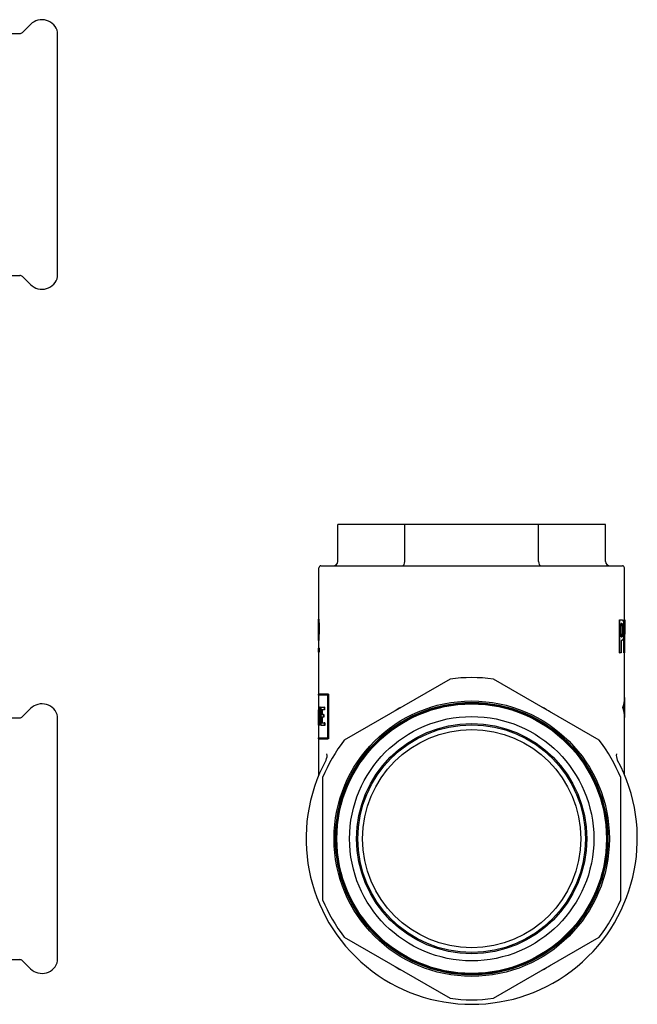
# Model space of a CAD drawing. Header units: millimetres. Extents: x -36 to 3561, y -36 to 397.
# Tile 6 of 6: x 293 to 442, y 152 to 390. Entities that reach past the tile are written whole.
import ezdxf

# ---------------------------------------------------------------- set-up
doc = ezdxf.new("R2010")
doc.units = ezdxf.units.MM
doc.layers.add('DETAIL', color=2, linetype='Continuous')

msp = doc.modelspace()

# ---------------------------------------------------------------- linework, layer by layer
at = {"layer": 'DETAIL'}
for p, q in [((293.44, 386.48), (295.36, 388.4)), ((268.9, 386.18), (292.73, 386.18)), ((301.9, 327.48), (301.9, 386.48)), ((268.9, 327.78), (292.73, 327.78)), ((293.44, 327.49), (295.36, 325.57)), ((385.73, 267.66), (369.57, 267.66)), ((369.57, 258.66), (369.57, 267.66)), ((418.06, 267.66), (385.73, 267.66)), ((385.73, 258.66), (385.73, 267.66)), ((434.23, 267.66), (418.06, 267.66)), ((418.06, 258.66), (418.06, 267.66)), ((434.23, 258.66), (434.23, 267.66)), ((365, 252.16), (365, 257.16)), ((365.5, 257.66), (438.3, 257.66)), ((438.8, 252.16), (438.8, 257.16)), ((365, 244.77), (365, 252.16)), ((438.8, 244.64), (438.8, 252.16)), ((365, 244.81), (364.9, 244.81)), ((364.9, 243.91), (364.9, 244.77)), ((437.62, 236.64), (437.62, 244.64)), ((437.62, 244.64), (437.71, 244.64)), ((437.71, 236.64), (437.71, 244.64)), ((437.71, 244.64), (438.17, 244.64)), ((437.97, 240.53), (437.97, 243.72)), ((438.15, 243.72), (437.97, 243.72)), ((438.65, 236.64), (438.65, 244.64)), ((438.65, 244.64), (438.75, 244.64)), ((438.75, 236.64), (438.75, 244.64)), ((438.75, 244.64), (438.85, 244.64)), ((438.83, 243.54), (438.83, 236.64)), ((438.85, 244.64), (438.87, 244.64)), ((438.87, 243.96), (438.87, 244.64)), ((364.9, 239.63), (364.9, 240.9)), ((437.97, 240.53), (438.12, 240.53)), ((438.33, 241.01), (438.43, 241.01)), ((438.9, 239.05), (438.9, 241.14)), ((365, 237.73), (365, 239.63)), ((438.16, 239.62), (437.97, 239.62)), ((437.97, 239.62), (437.97, 236.64)), ((364.9, 237.73), (364.95, 237.73)), ((364.9, 236.78), (364.9, 237.73)), ((364.95, 236.78), (364.9, 236.78)), ((365.05, 237.73), (364.95, 237.73)), ((364.95, 237.73), (364.95, 236.78)), ((365.05, 236.78), (364.95, 236.78)), ((365, 226.66), (365, 236.78)), ((365.05, 237.73), (365.05, 236.78)), ((437.62, 236.64), (437.71, 236.64)), ((437.97, 236.64), (437.71, 236.64)), ((438.65, 236.64), (438.75, 236.64)), ((438.83, 236.64), (438.75, 236.64)), ((438.8, 225.42), (438.8, 236.64)), ((438.83, 236.64), (438.88, 236.64)), ((396.66, 230.31), (371.13, 215.57)), ((432.66, 215.57), (407.13, 230.31)), ((367.19, 226.66), (364.9, 226.66)), ((364.9, 226.42), (364.9, 226.66)), ((367.11, 226.42), (364.9, 226.42)), ((365, 223.5), (365, 226.42)), ((367.11, 226.42), (367.11, 216.08)), ((367.29, 226.66), (367.19, 226.66)), ((367.19, 215.84), (367.19, 226.66)), ((367.29, 226.66), (367.29, 215.84)), ((365.21, 220.62), (365.21, 223.52)), ((365.21, 223.52), (365.31, 223.52)), ((365.41, 223.52), (365.31, 223.52)), ((365.31, 223.52), (365.31, 219.14)), ((365.41, 223.52), (365.41, 219.14)), ((438.8, 225.82), (438.88, 225.82)), ((438.9, 221.42), (438.9, 225.42)), ((293.44, 221.26), (295.36, 223.18)), ((301.9, 162.26), (301.9, 221.26)), ((364.96, 223.5), (364.9, 223.5)), ((364.9, 220.53), (364.9, 222.87)), ((364.96, 223.5), (365.01, 223.5)), ((364.96, 219.14), (364.96, 223.5)), ((365.11, 223.5), (365.01, 223.5)), ((365.01, 222.17), (365.01, 219.14)), ((365.56, 223.5), (366.26, 223.5)), ((365.56, 219.12), (365.56, 223.5)), ((366.26, 222.84), (365.71, 222.84)), ((365.71, 222.84), (365.71, 221.76)), ((365.71, 221.76), (366.11, 221.76)), ((365.81, 222.84), (365.81, 221.76)), ((366.21, 221.76), (366.11, 221.76)), ((366.11, 221.76), (366.11, 221.12)), ((366.21, 221.76), (366.21, 221.12)), ((366.35, 223.5), (366.26, 223.5)), ((366.26, 223.5), (366.26, 222.84)), ((366.35, 222.84), (366.26, 222.84)), ((366.35, 223.5), (366.35, 222.84)), ((438.39, 223.42), (438.49, 223.42)), ((438.8, 207.2), (438.8, 221.42)), ((268.9, 220.96), (292.73, 220.96)), ((364.9, 220.53), (364.9, 220.48)), ((364.9, 219.83), (364.9, 220.48)), ((364.9, 219.83), (364.9, 219.83)), ((364.92, 219.14), (364.9, 219.14)), ((364.96, 219.14), (364.92, 219.14)), ((365.01, 219.14), (364.96, 219.14)), ((365, 216.08), (365, 219.14)), ((365.11, 219.14), (365.01, 219.14)), ((365.11, 220.48), (365.11, 219.14)), ((365.31, 219.14), (365.21, 219.14)), ((365.41, 219.14), (365.31, 219.14)), ((366.3, 219.12), (365.56, 219.12)), ((366.11, 221.12), (365.71, 221.12)), ((365.71, 221.12), (365.71, 219.77)), ((365.71, 219.77), (366.3, 219.77)), ((365.81, 221.12), (365.81, 219.77)), ((366.21, 221.12), (366.11, 221.12)), ((366.39, 219.77), (366.3, 219.77)), ((366.3, 219.77), (366.3, 219.12)), ((366.39, 219.12), (366.3, 219.12)), ((366.39, 219.77), (366.39, 219.12)), ((438.8, 221.02), (438.88, 221.02)), ((364.9, 216.08), (367.11, 216.08)), ((364.9, 215.84), (364.9, 216.08)), ((364.9, 215.84), (367.19, 215.84)), ((365, 207.2), (365, 215.84)), ((367.29, 215.84), (367.19, 215.84)), ((365.9, 206.5), (365.9, 177.02)), ((437.9, 177.02), (437.9, 206.5)), ((371.13, 167.96), (396.66, 153.22)), ((407.13, 153.22), (432.66, 167.96)), ((268.9, 162.56), (292.73, 162.56)), ((293.44, 162.27), (295.36, 160.35))]:
    msp.add_line(p, q, dxfattribs=at)
at = {"layer": 'DETAIL', "flags": 128}
for points in [[(364.9, 244.81), (364.9, 244.81), (364.9, 244.79), (364.9, 244.77), (364.9, 244.74), (364.9, 244.7), (364.9, 244.65), (364.9, 244.59), (364.91, 244.53), (364.91, 244.45), (364.91, 244.37), (364.92, 244.28), (364.92, 244.17), (364.92, 244.07), (364.93, 243.95), (364.93, 243.84), (364.93, 243.72), (364.94, 243.59), (364.94, 243.46), (364.94, 243.33), (364.94, 243.19), (364.95, 243.05), (364.95, 242.9), (364.95, 242.75), (364.95, 242.59)], [(364.91, 242.62), (364.91, 242.69), (364.91, 242.76), (364.91, 242.83), (364.91, 242.9), (364.91, 242.97), (364.91, 243.03), (364.91, 243.1), (364.91, 243.16), (364.91, 243.22), (364.91, 243.28), (364.9, 243.34), (364.9, 243.4), (364.9, 243.46), (364.9, 243.51), (364.9, 243.56), (364.9, 243.61), (364.9, 243.66), (364.9, 243.71), (364.9, 243.75), (364.9, 243.79), (364.9, 243.82), (364.9, 243.85), (364.9, 243.88), (364.9, 243.91)], [(364.9, 240.9), (364.9, 240.99), (364.9, 241.07), (364.9, 241.16), (364.9, 241.24), (364.9, 241.32), (364.9, 241.39), (364.9, 241.46), (364.9, 241.53), (364.9, 241.6), (364.9, 241.67), (364.9, 241.74), (364.9, 241.81), (364.9, 241.88), (364.91, 241.95), (364.91, 242.02), (364.91, 242.09), (364.91, 242.16), (364.91, 242.22), (364.91, 242.29), (364.91, 242.36), (364.91, 242.42), (364.91, 242.49), (364.91, 242.55), (364.91, 242.62)], [(364.95, 242.59), (364.95, 242.47), (364.95, 242.35), (364.95, 242.23), (364.95, 242.11), (364.94, 242), (364.94, 241.88), (364.94, 241.76), (364.94, 241.65), (364.94, 241.53), (364.93, 241.41), (364.93, 241.29), (364.93, 241.17), (364.92, 241.05), (364.92, 240.92), (364.92, 240.8), (364.91, 240.67), (364.91, 240.54), (364.91, 240.39), (364.9, 240.23), (364.9, 240.06), (364.9, 239.88), (364.9, 239.69), (364.9, 239.48), (364.9, 239.26)], [(365, 244.77), (365, 244.74), (365, 244.71), (365, 244.67), (365, 244.62), (365, 244.57), (365.01, 244.51), (365.01, 244.44), (365.01, 244.36), (365.02, 244.28), (365.02, 244.2), (365.02, 244.1), (365.02, 244.01), (365.03, 243.91), (365.03, 243.8), (365.03, 243.7), (365.04, 243.59), (365.04, 243.47), (365.04, 243.36), (365.04, 243.24), (365.05, 243.12), (365.05, 242.99), (365.05, 242.86), (365.05, 242.73), (365.05, 242.59)], [(365.05, 242.59), (365.05, 242.48), (365.05, 242.37), (365.05, 242.26), (365.05, 242.15), (365.04, 242.04), (365.04, 241.93), (365.04, 241.82), (365.04, 241.71), (365.04, 241.61), (365.04, 241.5), (365.03, 241.39), (365.03, 241.27), (365.03, 241.16), (365.02, 241.05), (365.02, 240.93), (365.02, 240.82), (365.01, 240.7), (365.01, 240.58), (365.01, 240.44), (365, 240.3), (365, 240.15), (365, 239.99), (365, 239.81), (365, 239.63)], [(438.31, 243.42), (438.31, 243.44), (438.3, 243.47), (438.29, 243.5), (438.28, 243.52), (438.27, 243.54), (438.27, 243.56), (438.26, 243.58), (438.25, 243.6), (438.24, 243.61), (438.23, 243.63), (438.22, 243.64), (438.21, 243.65), (438.2, 243.66), (438.19, 243.67), (438.18, 243.68), (438.17, 243.69), (438.16, 243.7), (438.14, 243.71), (438.13, 243.71), (438.12, 243.71), (438.1, 243.72), (438.09, 243.72), (438.07, 243.72), (438.05, 243.72)], [(438.15, 243.72), (438.17, 243.72), (438.18, 243.72), (438.2, 243.72), (438.21, 243.71), (438.23, 243.71), (438.24, 243.71), (438.25, 243.7), (438.27, 243.69), (438.28, 243.68), (438.29, 243.67), (438.3, 243.66), (438.31, 243.65), (438.32, 243.64), (438.33, 243.63), (438.34, 243.61), (438.35, 243.6), (438.36, 243.58), (438.37, 243.56), (438.37, 243.54), (438.38, 243.52), (438.39, 243.5), (438.4, 243.47), (438.4, 243.44), (438.41, 243.42)], [(438.17, 244.64), (438.19, 244.64), (438.21, 244.64), (438.23, 244.64), (438.25, 244.63), (438.27, 244.62), (438.29, 244.61), (438.31, 244.6), (438.33, 244.59), (438.34, 244.58), (438.36, 244.56), (438.37, 244.54), (438.39, 244.53), (438.4, 244.51), (438.41, 244.48), (438.43, 244.46), (438.44, 244.43), (438.45, 244.4), (438.46, 244.37), (438.47, 244.34), (438.48, 244.3), (438.49, 244.27), (438.5, 244.23), (438.51, 244.19), (438.52, 244.14)], [(438.4, 242.2), (438.4, 242.27), (438.4, 242.33), (438.4, 242.4), (438.4, 242.46), (438.4, 242.53), (438.4, 242.59), (438.39, 242.65), (438.39, 242.7), (438.39, 242.76), (438.39, 242.81), (438.38, 242.87), (438.38, 242.92), (438.38, 242.97), (438.37, 243.02), (438.37, 243.06), (438.36, 243.11), (438.36, 243.15), (438.35, 243.2), (438.35, 243.24), (438.34, 243.28), (438.33, 243.31), (438.33, 243.35), (438.32, 243.38), (438.31, 243.42)], [(438.41, 243.42), (438.42, 243.38), (438.43, 243.35), (438.43, 243.31), (438.44, 243.28), (438.45, 243.24), (438.45, 243.2), (438.46, 243.15), (438.46, 243.11), (438.47, 243.06), (438.47, 243.02), (438.47, 242.97), (438.48, 242.92), (438.48, 242.87), (438.49, 242.81), (438.49, 242.76), (438.49, 242.7), (438.49, 242.65), (438.49, 242.59), (438.5, 242.53), (438.5, 242.46), (438.5, 242.4), (438.5, 242.33), (438.5, 242.27), (438.5, 242.2)], [(438.52, 244.14), (438.53, 244.09), (438.54, 244.04), (438.55, 243.98), (438.56, 243.92), (438.57, 243.86), (438.58, 243.8), (438.58, 243.73), (438.59, 243.66), (438.6, 243.59), (438.6, 243.52), (438.61, 243.45), (438.62, 243.37), (438.62, 243.29), (438.62, 243.21), (438.63, 243.12), (438.63, 243.03), (438.64, 242.94), (438.64, 242.85), (438.64, 242.75), (438.64, 242.65), (438.64, 242.55), (438.64, 242.45), (438.65, 242.34), (438.65, 242.23)], [(438.88, 236.64), (438.88, 236.93), (438.89, 237.22), (438.89, 237.51), (438.89, 237.79), (438.89, 238.08), (438.9, 238.37), (438.9, 238.65), (438.9, 238.94), (438.9, 239.23), (438.9, 239.52), (438.9, 239.8), (438.89, 240.09), (438.89, 240.38), (438.89, 240.67), (438.88, 240.95), (438.88, 241.24), (438.88, 241.53), (438.87, 241.82), (438.86, 242.1), (438.86, 242.39), (438.85, 242.68), (438.84, 242.97), (438.83, 243.25), (438.83, 243.54)], [(438.85, 244.64), (438.86, 244.5), (438.86, 244.35), (438.86, 244.2), (438.87, 244.06), (438.87, 243.91), (438.87, 243.77), (438.88, 243.62), (438.88, 243.47), (438.88, 243.33), (438.88, 243.18), (438.88, 243.04), (438.89, 242.89), (438.89, 242.74), (438.89, 242.6), (438.89, 242.45), (438.89, 242.3), (438.89, 242.16), (438.89, 242.01), (438.9, 241.87), (438.9, 241.72), (438.9, 241.57), (438.9, 241.43), (438.9, 241.28), (438.9, 241.14)], [(438.02, 240.53), (438.04, 240.53), (438.06, 240.54), (438.08, 240.54), (438.1, 240.54), (438.12, 240.55), (438.14, 240.56), (438.15, 240.57), (438.17, 240.58), (438.18, 240.59), (438.2, 240.6), (438.21, 240.62), (438.22, 240.64), (438.23, 240.65), (438.24, 240.68), (438.25, 240.7), (438.26, 240.72), (438.27, 240.75), (438.28, 240.78), (438.29, 240.81), (438.3, 240.85), (438.31, 240.89), (438.32, 240.93), (438.32, 240.97), (438.33, 241.01)], [(438.43, 241.01), (438.42, 240.97), (438.42, 240.93), (438.41, 240.89), (438.4, 240.85), (438.39, 240.81), (438.38, 240.78), (438.37, 240.75), (438.36, 240.72), (438.35, 240.7), (438.34, 240.68), (438.33, 240.65), (438.32, 240.64), (438.31, 240.62), (438.3, 240.6), (438.28, 240.59), (438.27, 240.58), (438.25, 240.57), (438.24, 240.56), (438.22, 240.55), (438.2, 240.54), (438.18, 240.54), (438.16, 240.54), (438.14, 240.53), (438.12, 240.53)], [(438.56, 240.45), (438.55, 240.39), (438.54, 240.32), (438.53, 240.26), (438.52, 240.2), (438.51, 240.15), (438.49, 240.1), (438.48, 240.05), (438.47, 240), (438.46, 239.95), (438.44, 239.91), (438.43, 239.87), (438.41, 239.84), (438.4, 239.8), (438.38, 239.77), (438.36, 239.74), (438.34, 239.72), (438.32, 239.7), (438.3, 239.68), (438.28, 239.66), (438.26, 239.65), (438.24, 239.64), (438.21, 239.63), (438.18, 239.63), (438.16, 239.62)], [(438.33, 241.01), (438.34, 241.05), (438.34, 241.09), (438.35, 241.13), (438.35, 241.18), (438.36, 241.22), (438.36, 241.26), (438.37, 241.31), (438.37, 241.35), (438.38, 241.4), (438.38, 241.44), (438.38, 241.49), (438.39, 241.53), (438.39, 241.58), (438.39, 241.63), (438.39, 241.68), (438.39, 241.73), (438.4, 241.79), (438.4, 241.84), (438.4, 241.9), (438.4, 241.95), (438.4, 242.01), (438.4, 242.07), (438.4, 242.14), (438.4, 242.2)], [(438.5, 242.2), (438.5, 242.14), (438.5, 242.07), (438.5, 242.01), (438.5, 241.95), (438.5, 241.9), (438.5, 241.84), (438.49, 241.79), (438.49, 241.73), (438.49, 241.68), (438.49, 241.63), (438.49, 241.58), (438.48, 241.53), (438.48, 241.49), (438.48, 241.44), (438.47, 241.4), (438.47, 241.35), (438.47, 241.31), (438.46, 241.26), (438.46, 241.22), (438.45, 241.18), (438.45, 241.13), (438.44, 241.09), (438.44, 241.05), (438.43, 241.01)], [(438.65, 242.23), (438.65, 242.15), (438.65, 242.06), (438.64, 241.98), (438.64, 241.89), (438.64, 241.81), (438.64, 241.73), (438.64, 241.64), (438.64, 241.56), (438.63, 241.48), (438.63, 241.4), (438.63, 241.32), (438.62, 241.25), (438.62, 241.17), (438.62, 241.09), (438.61, 241.02), (438.61, 240.95), (438.6, 240.88), (438.6, 240.81), (438.59, 240.75), (438.58, 240.69), (438.58, 240.63), (438.57, 240.57), (438.56, 240.51), (438.56, 240.45)], [(364.9, 239.26), (364.9, 239.14), (364.9, 239.03), (364.91, 238.92), (364.91, 238.82), (364.91, 238.73), (364.92, 238.64), (364.92, 238.56), (364.92, 238.49), (364.92, 238.42), (364.93, 238.36), (364.93, 238.31), (364.93, 238.26), (364.93, 238.22), (364.93, 238.17), (364.94, 238.13), (364.94, 238.08), (364.94, 238.04), (364.94, 237.99), (364.94, 237.95), (364.94, 237.9), (364.95, 237.86), (364.95, 237.82), (364.95, 237.77), (364.95, 237.73)], [(438.39, 223.42), (438.42, 223.5), (438.45, 223.58), (438.48, 223.67), (438.51, 223.75), (438.54, 223.83), (438.57, 223.92), (438.59, 224), (438.62, 224.08), (438.64, 224.17), (438.66, 224.25), (438.68, 224.33), (438.7, 224.42), (438.71, 224.5), (438.73, 224.59), (438.74, 224.67), (438.75, 224.75), (438.76, 224.84), (438.77, 224.92), (438.78, 225), (438.79, 225.09), (438.79, 225.17), (438.79, 225.25), (438.8, 225.34), (438.8, 225.42)], [(438.49, 223.42), (438.53, 223.52), (438.57, 223.62), (438.6, 223.72), (438.63, 223.82), (438.67, 223.92), (438.7, 224.02), (438.72, 224.12), (438.75, 224.22), (438.77, 224.32), (438.79, 224.42), (438.81, 224.52), (438.83, 224.62), (438.85, 224.72), (438.86, 224.82), (438.87, 224.92), (438.88, 225.02), (438.89, 225.12), (438.89, 225.22), (438.9, 225.32), (438.9, 225.42), (438.9, 225.52), (438.89, 225.62), (438.89, 225.72), (438.88, 225.82)], [(364.9, 223.5), (364.9, 223.32), (364.9, 223.14), (364.9, 222.95), (364.9, 222.77), (364.9, 222.59), (364.9, 222.41), (364.9, 222.23), (364.9, 222.04), (364.9, 221.86), (364.9, 221.68), (364.9, 221.5), (364.9, 221.32), (364.9, 221.14), (364.9, 220.95), (364.9, 220.77), (364.91, 220.59), (364.91, 220.41), (364.91, 220.23), (364.91, 220.05), (364.91, 219.86), (364.91, 219.68), (364.91, 219.5), (364.92, 219.32), (364.92, 219.14)], [(365.01, 223.5), (365.01, 223.38), (365.02, 223.26), (365.03, 223.14), (365.03, 223.02), (365.04, 222.9), (365.05, 222.78), (365.06, 222.66), (365.06, 222.54), (365.07, 222.42), (365.08, 222.3), (365.09, 222.18), (365.1, 222.06), (365.1, 221.94), (365.11, 221.82), (365.12, 221.7), (365.13, 221.58), (365.14, 221.46), (365.15, 221.34), (365.16, 221.22), (365.17, 221.1), (365.18, 220.98), (365.19, 220.86), (365.2, 220.74), (365.21, 220.62)], [(365.21, 219.14), (365.2, 219.26), (365.19, 219.39), (365.18, 219.52), (365.17, 219.64), (365.16, 219.77), (365.15, 219.89), (365.14, 220.02), (365.13, 220.15), (365.12, 220.27), (365.11, 220.4), (365.1, 220.53), (365.1, 220.65), (365.09, 220.78), (365.08, 220.91), (365.07, 221.03), (365.06, 221.16), (365.06, 221.28), (365.05, 221.41), (365.04, 221.54), (365.03, 221.66), (365.03, 221.79), (365.02, 221.92), (365.01, 222.04), (365.01, 222.17)], [(365.11, 223.5), (365.11, 223.43), (365.12, 223.36), (365.12, 223.3), (365.12, 223.23), (365.13, 223.16), (365.13, 223.1), (365.13, 223.03), (365.14, 222.96), (365.14, 222.9), (365.15, 222.83), (365.15, 222.76), (365.15, 222.69), (365.16, 222.63), (365.16, 222.56), (365.17, 222.49), (365.17, 222.43), (365.17, 222.36), (365.18, 222.29), (365.18, 222.22), (365.19, 222.16), (365.19, 222.09), (365.2, 222.02), (365.2, 221.96), (365.21, 221.89)], [(438.8, 221.42), (438.8, 221.5), (438.79, 221.58), (438.79, 221.67), (438.79, 221.75), (438.78, 221.83), (438.77, 221.92), (438.76, 222), (438.75, 222.08), (438.74, 222.17), (438.73, 222.25), (438.71, 222.33), (438.7, 222.42), (438.68, 222.5), (438.66, 222.58), (438.64, 222.67), (438.62, 222.75), (438.59, 222.83), (438.57, 222.92), (438.54, 223), (438.51, 223.08), (438.48, 223.17), (438.45, 223.25), (438.42, 223.33), (438.39, 223.42)], [(438.88, 221.02), (438.89, 221.12), (438.89, 221.22), (438.9, 221.32), (438.9, 221.42), (438.9, 221.52), (438.89, 221.62), (438.89, 221.72), (438.88, 221.82), (438.87, 221.92), (438.86, 222.02), (438.85, 222.12), (438.83, 222.22), (438.81, 222.32), (438.79, 222.42), (438.77, 222.52), (438.75, 222.62), (438.72, 222.72), (438.7, 222.82), (438.67, 222.92), (438.63, 223.02), (438.6, 223.12), (438.57, 223.22), (438.53, 223.32), (438.49, 223.42)], [(364.9, 219.14), (364.9, 219.17), (364.9, 219.19), (364.9, 219.22), (364.9, 219.25), (364.9, 219.28), (364.9, 219.31), (364.9, 219.34), (364.9, 219.37), (364.9, 219.4), (364.9, 219.43), (364.9, 219.45), (364.9, 219.48), (364.9, 219.51), (364.9, 219.54), (364.9, 219.57), (364.9, 219.6), (364.9, 219.63), (364.9, 219.66), (364.9, 219.68), (364.9, 219.71), (364.9, 219.74), (364.9, 219.77), (364.9, 219.8), (364.9, 219.83)]]:
    msp.add_lwpolyline(points, dxfattribs=at)
at = {"layer": 'DETAIL'}
for radius in [33.25, 32.9, 32.7, 32.55, 29.5, 27.8, 27.5, 26.34]:
    msp.add_circle((401.9, 191.76), radius, dxfattribs=at)
for centre, radius, start, end in [((298.11, 385.65), 3.88, 73.6891, 134.994), ((298.11, 385.65), 3.88, 12.3801, 73.6879), ((292.73, 387.18), 1, 269.9984, 314.9885), ((292.73, 326.78), 1, 45.0115, 90.0016), ((298.11, 328.32), 3.88, 286.3121, 347.6199), ((298.11, 328.32), 3.88, 225.006, 286.3109), ((365.5, 257.16), 0.5, 90, 180), ((438.3, 257.16), 0.5, 0, 90), ((401.9, 191.76), 38.9, 82.2637, 97.7363), ((298.11, 220.43), 3.88, 73.6891, 134.994), ((298.11, 220.43), 3.88, 12.3801, 73.6879), ((401.9, 191.76), 36.02, 118.1036, 121.8964), ((401.9, 191.76), 36.02, 58.1036, 61.8964), ((292.73, 221.96), 1, 269.9984, 314.9885), ((401.9, 191.76), 38.9, 142.2637, 157.7363), ((401.9, 191.76), 38.9, 22.2637, 37.7363), ((401.9, 191.76), 40, 151.5529, 28.4472), ((401.9, 191.76), 36.02, 178.1036, 181.8964), ((401.9, 191.76), 36.02, 358.1036, 1.8964), ((401.9, 191.76), 38.9, 202.2637, 217.7363), ((401.9, 191.76), 38.9, 322.2637, 337.7363), ((292.73, 161.56), 1, 45.0115, 90.0016), ((298.11, 163.1), 3.88, 286.3121, 347.6199), ((298.11, 163.1), 3.88, 225.006, 286.3109), ((401.9, 191.76), 36.02, 238.1036, 241.8964), ((401.9, 191.76), 36.02, 298.1036, 301.8964), ((401.9, 191.76), 38.9, 262.2637, 277.7363)]:
    msp.add_arc(centre, radius, start, end, dxfattribs=at)
for centre, major_axis, ratio, start_param, end_param in [((368.41, 258.66), (1.15, 0), 0.866025, 4.712389, 6.283185), ((385.15, 258.66), (0, 1), 0.57735, 3.141593, 4.712389), ((418.64, 258.66), (0, 1), 0.57735, 1.570796, 3.141593), ((435.38, 258.66), (-1.15, 0), 0.866025, 0, 1.570796), ((364.09, 212.25), (2.64, -1.43), 0.816143, 6.283107, 6.869134), ((439.71, 212.25), (-2.64, -1.43), 0.816173, 5.697181, 6.283185)]:
    msp.add_ellipse(centre, major_axis=major_axis, ratio=ratio, start_param=start_param, end_param=end_param, dxfattribs=at)

doc.saveas('drawing.dxf')
